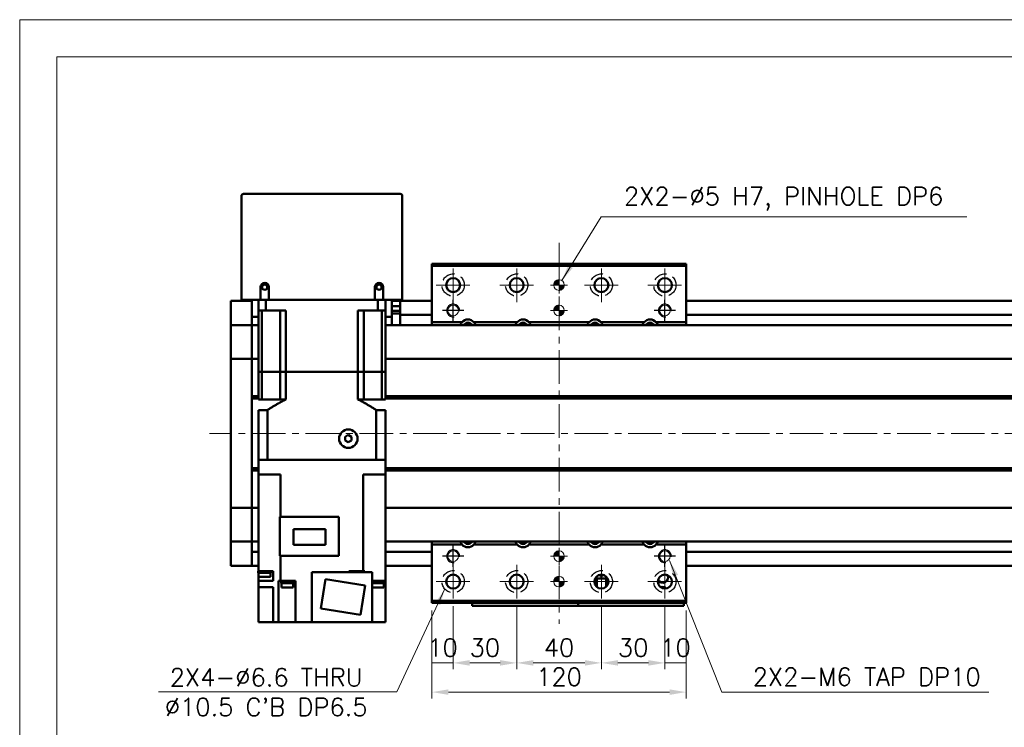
# Model space of a CAD drawing. Header units: millimetres. Extents: x 46891 to 50021, y 6223 to 9571.
# Tile 3 of 5: x 48547 to 49012, y 9237 to 9571. Entities that reach past the tile are written whole.
import ezdxf

# ---------------------------------------------------------------- set-up
doc = ezdxf.new("R2010")
doc.units = ezdxf.units.MM
doc.header["$LTSCALE"] = 0.5
doc.linetypes.add('CENTER', pattern=[50.8, 31.75, -6.35, 6.35, -6.35])
doc.linetypes.add('HIDDENX2', pattern=[19.05, 12.7, -6.35])
doc.layers.get('0').update_dxf_attribs({"lineweight": 20})
doc.layers.add('1', color=1, linetype='CENTER', lineweight=13)
doc.layers.add('외형선(ISO)', color=7, linetype='Continuous', lineweight=50)
doc.layers.add('2', color=2, linetype='HIDDENX2')
doc.layers.add('DIM', color=4, linetype='Continuous')
doc.styles.add('DSR TEXT', font='romans.shx', dxfattribs={"bigfont": 'whgtxt.shx'})
doc.styles.get("Standard").update_dxf_attribs({"font": 'romans.shx', "bigfont": 'whgtxt.shx'})
doc.dimstyles.new('DSR', dxfattribs={"dimscale": 2, "dimtxt": 3, "dimasz": 3, "dimexe": 0.5, "dimexo": 0.5, "dimgap": 0.5, "dimtad": 1, "dimdsep": 46, "dimtxsty": 'Standard', "dimcen": 2.5, "dimclrd": 4, "dimclre": 4, "dimclrt": 2, "dimadec": 0, "dimazin": 2, "dimtfac": 1, "dimtmove": 0, "dimatfit": 3, "dimfxl": 0, "dimlwd": -1, "dimlwe": -1, "dimarcsym": 0})

# ---------------------------------------------------------------- blocks, each defined once
blk = doc.blocks.new('A$C1C1952E1')
at = {"color": 1}
blk.add_lwpolyline([(0, 0), (420, 0), (420, 297), (0, 297)], close=True, dxfattribs=at)
at = {"color": 3}
blk.add_lwpolyline([(5, 5), (415, 5), (415, 292), (5, 292)], close=True, dxfattribs=at)
blk = doc.blocks.new('tap6')
blk.add_circle((0, 0), 2.5)
at = {"layer": 'DIM', "color": 1}
for p, q in [((0, -5.04), (0, 5.04)), ((-5.04, 0), (5.04, 0))]:
    blk.add_line(p, q, dxfattribs=at)
blk.add_arc((0, 0), 3, 263.303, 187.8802, dxfattribs=at)
blk = doc.blocks.new('A$C33E56CC6')
h = blk.add_hatch()
h.set_pattern_fill('ANSI31', color=256, style=0)
h.set_pattern_definition([(45, (-7065.45672, -6508.5399), (-0.0883883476, 0.0883883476), [])])
h.paths.add_polyline_path([(4, 6.5, 0.414214), (1.5, 4), (4, 4)])
h.paths.add_polyline_path([(6.5, 4), (4, 4), (4, 1.5, 0.414214)])
blk.add_circle((4, 4), 2.5)
at = {"layer": '1'}
for p, q in [((4, 0), (4, 8)), ((0, 4), (8, 4))]:
    blk.add_line(p, q, dxfattribs=at)
blk = doc.blocks.new('*D108')
at = {"color": 1, "linetype": 'ByBlock'}
for p, q in [((48741.37, 9292.6), (48741.37, 9264.84)), ((48751.37, 9294.6), (48751.37, 9264.84)), ((48751.37, 9267.84), (48741.37, 9267.84))]:
    blk.add_line(p, q, dxfattribs=at)
at = {"layer": 'Defpoints', "color": 0}
for p in [(48741.37, 9296.2), (48751.37, 9298.2), (48741.37, 9267.84)]:
    blk.add_point(p, dxfattribs=at)
at = {"color": 3, "insert": (48746.37, 9275.04), "char_height": 8.4, "attachment_point": 5, "style": 'DSR TEXT'}
blk.add_mtext('10', dxfattribs=at)
blk = doc.blocks.new('*D109')
at = {"color": 1, "linetype": 'ByBlock'}
for p, q in [((48751.37, 9294.6), (48751.37, 9264.84)), ((48781.37, 9294.6), (48781.37, 9264.84)), ((48773.57, 9267.84), (48759.17, 9267.84))]:
    blk.add_line(p, q, dxfattribs=at)
at = {"color": 1}
for points in [[(48759.17, 9269.14), (48759.17, 9266.54), (48751.37, 9267.84)], [(48773.57, 9269.14), (48773.57, 9266.54), (48781.37, 9267.84)]]:
    blk.add_solid(points, dxfattribs=at)
at = {"layer": 'Defpoints', "color": 0}
for p in [(48751.37, 9298.2), (48781.37, 9298.2), (48751.37, 9267.84)]:
    blk.add_point(p, dxfattribs=at)
at = {"color": 3, "insert": (48766.37, 9275.04), "char_height": 8.4, "attachment_point": 5, "style": 'DSR TEXT'}
blk.add_mtext('30', dxfattribs=at)
blk = doc.blocks.new('*D110')
at = {"color": 1, "linetype": 'ByBlock'}
for p, q in [((48781.37, 9294.6), (48781.37, 9264.84)), ((48821.37, 9294.6), (48821.37, 9264.84)), ((48789.17, 9267.84), (48813.57, 9267.84))]:
    blk.add_line(p, q, dxfattribs=at)
at = {"color": 1}
for points in [[(48789.17, 9269.14), (48789.17, 9266.54), (48781.37, 9267.84)], [(48813.57, 9269.14), (48813.57, 9266.54), (48821.37, 9267.84)]]:
    blk.add_solid(points, dxfattribs=at)
at = {"layer": 'Defpoints', "color": 0}
for p in [(48781.37, 9298.2), (48821.37, 9298.2), (48821.37, 9267.84)]:
    blk.add_point(p, dxfattribs=at)
at = {"color": 3, "insert": (48801.37, 9275.04), "char_height": 8.4, "attachment_point": 5, "style": 'DSR TEXT'}
blk.add_mtext('40', dxfattribs=at)
blk = doc.blocks.new('*D111')
at = {"color": 1, "linetype": 'ByBlock'}
for p, q in [((48821.37, 9294.6), (48821.37, 9264.84)), ((48851.37, 9294.6), (48851.37, 9264.84)), ((48829.17, 9267.84), (48843.57, 9267.84))]:
    blk.add_line(p, q, dxfattribs=at)
at = {"color": 1}
for points in [[(48829.17, 9269.14), (48829.17, 9266.54), (48821.37, 9267.84)], [(48843.57, 9269.14), (48843.57, 9266.54), (48851.37, 9267.84)]]:
    blk.add_solid(points, dxfattribs=at)
at = {"layer": 'Defpoints', "color": 0}
for p in [(48821.37, 9298.2), (48851.37, 9298.2), (48851.37, 9267.84)]:
    blk.add_point(p, dxfattribs=at)
at = {"color": 3, "insert": (48836.37, 9275.04), "char_height": 8.4, "attachment_point": 5, "style": 'DSR TEXT'}
blk.add_mtext('30', dxfattribs=at)
blk = doc.blocks.new('*D112')
at = {"color": 1, "linetype": 'ByBlock'}
for p, q in [((48851.37, 9294.6), (48851.37, 9264.84)), ((48861.37, 9292.6), (48861.37, 9264.84)), ((48851.37, 9267.84), (48861.37, 9267.84))]:
    blk.add_line(p, q, dxfattribs=at)
at = {"layer": 'Defpoints', "color": 0}
for p in [(48851.37, 9298.2), (48861.37, 9296.2), (48861.37, 9267.84)]:
    blk.add_point(p, dxfattribs=at)
at = {"color": 3, "insert": (48856.37, 9275.04), "char_height": 8.4, "attachment_point": 5, "style": 'DSR TEXT'}
blk.add_mtext('10', dxfattribs=at)
blk = doc.blocks.new('*D113')
at = {"color": 1, "linetype": 'ByBlock'}
for p, q in [((48741.37, 9292.6), (48741.37, 9251.04)), ((48861.37, 9292.6), (48861.37, 9251.04)), ((48853.57, 9254.04), (48749.17, 9254.04))]:
    blk.add_line(p, q, dxfattribs=at)
at = {"color": 1}
for points in [[(48749.17, 9255.34), (48749.17, 9252.74), (48741.37, 9254.04)], [(48853.57, 9255.34), (48853.57, 9252.74), (48861.37, 9254.04)]]:
    blk.add_solid(points, dxfattribs=at)
at = {"layer": 'Defpoints', "color": 0}
for p in [(48741.37, 9296.2), (48861.37, 9296.2), (48741.37, 9254.04)]:
    blk.add_point(p, dxfattribs=at)
at = {"color": 3, "insert": (48801.37, 9261.24), "char_height": 8.4, "attachment_point": 5, "style": 'DSR TEXT'}
blk.add_mtext('120', dxfattribs=at)

msp = doc.modelspace()

# ---------------------------------------------------------------- linework, layer by layer
at = {"layer": '1'}
for p, q in [((48801.36864, 9466.19959), (48801.36864, 9286.19959)), ((48751.36864, 9438.19959), (48751.36864, 9454.19959)), ((48781.36864, 9438.19959), (48781.36864, 9454.19959)), ((48821.36864, 9438.19959), (48821.36864, 9454.19959)), ((48851.36864, 9438.19959), (48851.36864, 9454.19959)), ((48743.36864, 9446.19959), (48759.36864, 9446.19959)), ((48773.36864, 9446.19959), (48789.36864, 9446.19959)), ((48813.36864, 9446.19959), (48829.36864, 9446.19959)), ((48843.36864, 9446.19959), (48859.36864, 9446.19959)), ((49256.36864, 9376.1996), (48636.36864, 9376.1996)), ((48751.36864, 9298.19959), (48751.36864, 9314.19959)), ((48781.36864, 9298.19959), (48781.36864, 9314.19959)), ((48821.36864, 9298.19959), (48821.36864, 9314.19959)), ((48851.36864, 9298.19959), (48851.36864, 9314.19959)), ((48743.36864, 9306.19959), (48759.36864, 9306.19959)), ((48773.36864, 9306.19959), (48789.36864, 9306.19959)), ((48813.36864, 9306.19959), (48829.36864, 9306.19959)), ((48843.36864, 9306.19959), (48859.36864, 9306.19959))]:
    msp.add_line(p, q, dxfattribs=at)
at = {"layer": '2'}
for centre in [(48751.36864, 9446.19959), (48781.36864, 9446.19959), (48821.36864, 9446.19959), (48851.36864, 9446.19959), (48751.36864, 9306.19959), (48781.36864, 9306.19959), (48821.36864, 9306.19959), (48851.36864, 9306.19959)]:
    msp.add_circle(centre, 5.25, dxfattribs=at)
at = {"layer": '외형선(ISO)'}
for p, q in [((48651.36864, 9488.1996), (48651.36864, 9439.1996)), ((48726.36864, 9489.1996), (48652.36864, 9489.1996)), ((48727.36864, 9439.1996), (48727.36864, 9488.1996)), ((48741.36864, 9455.19959), (48741.36864, 9456.19959)), ((48741.36864, 9456.19959), (48861.36864, 9456.19959)), ((48741.36864, 9428.69959), (48741.36864, 9455.19959)), ((48741.36864, 9455.19959), (48861.36864, 9455.19959)), ((48861.36864, 9456.19959), (48861.36864, 9455.19959)), ((48861.36864, 9455.19959), (48861.36864, 9428.69959)), ((48660.36864, 9439.1996), (48660.36864, 9445.1996)), ((48664.36864, 9445.1996), (48664.36864, 9439.1996)), ((48714.36864, 9439.1996), (48714.36864, 9445.1996)), ((48718.36864, 9445.1996), (48718.36864, 9439.1996)), ((48652.36864, 9439.1996), (48651.36864, 9439.1996)), ((48660.36864, 9439.1996), (48652.36864, 9439.1996)), ((48656.36864, 9439.1996), (48656.36864, 9431.1996)), ((48659.36864, 9439.1996), (48659.36864, 9434.1996)), ((48664.36864, 9439.1996), (48660.36864, 9439.1996)), ((48662.91113, 9439.1996), (48662.91113, 9434.1996)), ((48714.36864, 9439.1996), (48664.36864, 9439.1996)), ((48718.36864, 9439.1996), (48714.36864, 9439.1996)), ((48715.82615, 9439.1996), (48715.82615, 9434.1996)), ((48726.36864, 9439.1996), (48718.36864, 9439.1996)), ((48719.36864, 9439.1996), (48719.36864, 9434.1996)), ((48722.36864, 9431.1996), (48722.36864, 9439.1996)), ((48727.36864, 9439.1996), (48726.36864, 9439.1996)), ((48646.36864, 9438.6996), (48646.36864, 9435.6996)), ((48656.36864, 9438.6996), (48646.36864, 9438.6996)), ((48646.36864, 9433.83943), (48646.36864, 9435.6996)), ((48726.36864, 9438.6996), (48722.36864, 9438.6996)), ((48726.36864, 9436.2996), (48722.36864, 9436.2996)), ((48726.36864, 9435.6996), (48726.36864, 9438.6996)), ((48741.36864, 9438.6996), (48726.36864, 9438.6996)), ((48726.36864, 9435.6996), (48726.36864, 9433.1996)), ((49236.36864, 9438.6996), (48861.36864, 9438.6996)), ((48646.36864, 9432.93147), (48646.36864, 9433.83943)), ((48646.36864, 9427.6598), (48646.36864, 9432.93147)), ((48656.36864, 9427.1996), (48656.36864, 9431.1996)), ((48656.36864, 9431.1996), (48659.36864, 9431.1996)), ((48659.36864, 9434.1996), (48662.91113, 9434.1996)), ((48659.36864, 9405.1996), (48659.36864, 9434.1996)), ((48661.08105, 9434.1996), (48661.08105, 9405.1996)), ((48672.33191, 9434.1996), (48662.91113, 9434.1996)), ((48669.61864, 9434.1996), (48669.61864, 9405.1996)), ((48672.33191, 9405.1996), (48672.33191, 9434.1996)), ((48715.82615, 9434.1996), (48706.40537, 9434.1996)), ((48706.40537, 9405.1996), (48706.40537, 9434.1996)), ((48709.11864, 9434.1996), (48709.11864, 9405.1996)), ((48715.82615, 9434.1996), (48719.36864, 9434.1996)), ((48717.65623, 9434.1996), (48717.65623, 9405.1996)), ((48719.36864, 9405.1996), (48719.36864, 9434.1996)), ((48719.36864, 9431.1996), (48722.36864, 9431.1996)), ((48726.36864, 9433.9996), (48722.36864, 9433.9996)), ((48722.36864, 9432.70379), (48726.36864, 9432.70379)), ((48722.36864, 9431.1996), (48722.36864, 9427.1996)), ((48726.36864, 9432.1996), (48726.36864, 9433.1996)), ((48726.36864, 9432.1996), (48726.36864, 9428.1996)), ((48741.36864, 9432.1996), (48726.36864, 9432.1996)), ((49236.36864, 9432.1996), (48861.36864, 9432.1996)), ((48646.36864, 9427.1996), (48646.36864, 9427.6598)), ((48646.36864, 9427.1996), (48646.36864, 9424.49109)), ((48656.36864, 9427.1996), (48646.36864, 9427.1996)), ((48656.36864, 9424.49109), (48656.36864, 9427.1996)), ((48656.36864, 9427.1996), (48659.36864, 9427.1996)), ((48656.36864, 9427.1996), (48656.36864, 9424.49109)), ((48719.36864, 9427.1996), (49236.36864, 9427.1996)), ((48726.36864, 9428.1996), (48726.36864, 9427.1996)), ((48741.36864, 9428.69959), (48755.57356, 9428.69959)), ((48741.36864, 9427.1996), (48741.36864, 9428.69959)), ((48761.16372, 9428.69959), (48781.57356, 9428.69959)), ((48787.16372, 9428.69959), (48815.57356, 9428.69959)), ((48821.16372, 9428.69959), (48841.57356, 9428.69959)), ((48847.16372, 9428.69959), (48861.36864, 9428.69959)), ((48861.36864, 9428.69959), (48861.36864, 9427.1996)), ((48646.36864, 9424.49109), (48646.36864, 9411.8911)), ((48656.36864, 9411.8911), (48656.36864, 9424.49109)), ((48656.36864, 9424.49109), (48656.36864, 9411.8911)), ((48646.36864, 9411.427), (48646.36864, 9411.8911)), ((48646.36864, 9411.427), (48646.36864, 9409.427)), ((48656.36864, 9411.427), (48646.36864, 9411.427)), ((48656.36864, 9411.8911), (48656.36864, 9411.427)), ((48656.36864, 9411.427), (48656.36864, 9411.8911)), ((48656.36864, 9409.427), (48656.36864, 9411.427)), ((48656.36864, 9411.427), (48659.36864, 9411.427)), ((48656.36864, 9411.427), (48656.36864, 9409.427)), ((48719.36864, 9411.427), (49236.36864, 9411.427)), ((48646.36864, 9342.97219), (48646.36864, 9409.427)), ((48656.36864, 9409.427), (48656.36864, 9342.97219)), ((48656.36864, 9393.6996), (48656.36864, 9409.427)), ((48661.08105, 9405.1996), (48659.36864, 9405.1996)), ((48659.36864, 9405.1996), (48661.08105, 9405.1996)), ((48659.36864, 9405.1996), (48659.36864, 9392.1996)), ((48664.61864, 9405.1996), (48661.08105, 9405.1996)), ((48664.61864, 9405.1996), (48661.08105, 9405.1996)), ((48661.08105, 9405.1996), (48661.08105, 9392.1996)), ((48669.61864, 9405.1996), (48664.61864, 9405.1996)), ((48669.61864, 9405.1996), (48664.61864, 9405.1996)), ((48672.33191, 9405.1996), (48669.61864, 9405.1996)), ((48669.61864, 9405.1996), (48672.33191, 9405.1996)), ((48669.61864, 9405.1996), (48669.61864, 9392.1996)), ((48706.40537, 9405.1996), (48672.33191, 9405.1996)), ((48706.40537, 9405.1996), (48672.33191, 9405.1996)), ((48672.33191, 9405.1996), (48672.33191, 9392.1996)), ((48709.11864, 9405.1996), (48706.40537, 9405.1996)), ((48706.40537, 9405.1996), (48709.11864, 9405.1996)), ((48706.40537, 9405.1996), (48706.40537, 9392.1996)), ((48714.11864, 9405.1996), (48709.11864, 9405.1996)), ((48714.11864, 9405.1996), (48709.11864, 9405.1996)), ((48709.11864, 9405.1996), (48709.11864, 9392.1996)), ((48717.65623, 9405.1996), (48714.11864, 9405.1996)), ((48717.65623, 9405.1996), (48714.11864, 9405.1996)), ((48719.36864, 9405.1996), (48717.65623, 9405.1996)), ((48717.65623, 9405.1996), (48719.36864, 9405.1996)), ((48717.65623, 9405.1996), (48717.65623, 9392.1996)), ((48719.36864, 9405.1996), (48719.36864, 9392.1996)), ((48656.36864, 9393.6996), (48659.36864, 9393.6996)), ((48656.36864, 9393.1996), (48659.36864, 9393.1996)), ((48656.36864, 9392.6996), (48659.36864, 9392.6996)), ((48656.36864, 9359.6996), (48656.36864, 9392.6996)), ((48719.36864, 9393.6996), (49222.40001, 9393.6996)), ((48719.36864, 9393.1996), (49222.86864, 9393.1996)), ((48719.36864, 9392.6996), (49222.40001, 9392.6996)), ((48659.36864, 9392.1996), (48661.08105, 9392.1996)), ((48661.08105, 9392.1996), (48669.61864, 9392.1996)), ((48669.61864, 9392.1996), (48672.33191, 9392.1996)), ((48706.40537, 9392.1996), (48709.11864, 9392.1996)), ((48717.65623, 9392.1996), (48709.11864, 9392.1996)), ((48717.65623, 9392.1996), (48719.36864, 9392.1996)), ((48659.36864, 9387.1996), (48663.67331, 9387.1996)), ((48659.36864, 9387.1996), (48659.36864, 9363.6996)), ((48663.67331, 9387.1996), (48663.67331, 9363.6996)), ((48715.06397, 9387.1996), (48719.36864, 9387.1996)), ((48715.06397, 9387.1996), (48715.06397, 9363.6996)), ((48719.36864, 9387.1996), (48719.36864, 9363.6996)), ((48701.86864, 9375.43165), (48700.36864, 9374.56562)), ((48700.36864, 9374.56562), (48700.36864, 9372.83357)), ((48703.36864, 9374.56562), (48701.86864, 9375.43165)), ((48703.36864, 9372.83357), (48703.36864, 9374.56562)), ((48700.36864, 9372.83357), (48701.86864, 9371.96755)), ((48701.86864, 9371.96755), (48703.36864, 9372.83357)), ((48659.36864, 9356.6996), (48659.36864, 9363.6996)), ((48659.36864, 9363.6996), (48659.37311, 9363.6996)), ((48659.37311, 9363.6996), (48663.66809, 9363.6996)), ((48663.66809, 9363.6996), (48663.67331, 9363.6996)), ((48715.06397, 9363.6996), (48663.67331, 9363.6996)), ((48663.86864, 9363.6996), (48714.86864, 9363.6996)), ((48715.06397, 9363.6996), (48715.06919, 9363.6996)), ((48715.06919, 9363.6996), (48719.36417, 9363.6996)), ((48719.36417, 9363.6996), (48719.36864, 9363.6996)), ((48719.36864, 9356.6996), (48719.36864, 9363.6996)), ((48656.36864, 9359.6996), (48659.36864, 9359.6996)), ((48656.36864, 9359.1996), (48659.36864, 9359.1996)), ((48656.36864, 9358.6996), (48659.36864, 9358.6996)), ((48656.36864, 9342.97219), (48656.36864, 9358.6996)), ((48659.36864, 9356.6996), (48659.36864, 9311.0996)), ((48663.86864, 9356.6996), (48659.36864, 9356.6996)), ((48663.86864, 9356.6996), (48669.80927, 9356.6996)), ((48669.80927, 9356.6996), (48669.80927, 9336.7996)), ((48708.92801, 9356.6996), (48714.86864, 9356.6996)), ((48708.92801, 9356.6996), (48708.92801, 9311.0996)), ((48719.36864, 9356.6996), (48714.86864, 9356.6996)), ((48719.36864, 9359.6996), (49222.40001, 9359.6996)), ((48719.36864, 9359.1996), (49222.86864, 9359.1996)), ((48719.36864, 9358.6996), (49222.40001, 9358.6996)), ((48719.36864, 9356.6996), (48719.36864, 9306.5996)), ((48646.36864, 9342.97219), (48646.36864, 9340.97219)), ((48656.36864, 9340.97219), (48656.36864, 9342.97219)), ((48656.36864, 9342.97219), (48656.36864, 9340.97219)), ((48646.36864, 9340.50809), (48646.36864, 9340.97219)), ((48656.36864, 9340.97219), (48646.36864, 9340.97219)), ((48646.36864, 9340.50809), (48646.36864, 9327.9081)), ((48656.36864, 9340.97219), (48656.36864, 9340.50809)), ((48656.36864, 9340.97219), (48659.36864, 9340.97219)), ((48656.36864, 9340.50809), (48656.36864, 9340.97219)), ((48656.36864, 9327.9081), (48656.36864, 9340.50809)), ((48656.36864, 9340.50809), (48656.36864, 9327.9081)), ((48669.56864, 9336.7996), (48697.36864, 9336.7996)), ((48669.56864, 9336.7996), (48669.56864, 9318.4496)), ((48697.36864, 9336.7996), (48697.36864, 9318.4496)), ((48719.36864, 9340.97219), (49236.36864, 9340.97219)), ((48646.36864, 9327.9081), (48646.36864, 9325.1996)), ((48656.36864, 9325.1996), (48656.36864, 9327.9081)), ((48656.36864, 9327.9081), (48656.36864, 9325.1996)), ((48675.91864, 9323.5746), (48675.91864, 9331.0246)), ((48675.91864, 9331.0246), (48691.01864, 9331.0246)), ((48691.01864, 9331.0246), (48691.01864, 9323.5746)), ((48646.36864, 9324.73939), (48646.36864, 9325.1996)), ((48656.36864, 9325.1996), (48646.36864, 9325.1996)), ((48646.36864, 9319.46772), (48646.36864, 9324.73939)), ((48656.36864, 9325.1996), (48656.36864, 9324.73939)), ((48656.36864, 9325.1996), (48659.36864, 9325.1996)), ((48656.36864, 9324.73939), (48656.36864, 9319.46772)), ((48691.01864, 9323.5746), (48675.91864, 9323.5746)), ((48719.36864, 9325.1996), (49236.36864, 9325.1996)), ((48741.36864, 9323.69959), (48741.36864, 9325.1996)), ((48755.57356, 9323.69959), (48741.36864, 9323.69959)), ((48741.36864, 9297.19959), (48741.36864, 9323.69959)), ((48781.57356, 9323.69959), (48761.16372, 9323.69959)), ((48815.57356, 9323.69959), (48787.16372, 9323.69959)), ((48841.57356, 9323.69959), (48821.16372, 9323.69959)), ((48861.36864, 9323.69959), (48847.16372, 9323.69959)), ((48861.36864, 9325.1996), (48861.36864, 9323.69959)), ((48861.36864, 9323.69959), (48861.36864, 9297.19959)), ((48646.36864, 9318.55976), (48646.36864, 9319.46772)), ((48646.36864, 9316.6996), (48646.36864, 9318.55976)), ((48659.36864, 9320.1996), (48656.36864, 9320.1996)), ((48656.36864, 9319.46772), (48656.36864, 9318.55976)), ((48656.36864, 9316.6996), (48656.36864, 9318.55976)), ((48656.36864, 9318.55976), (48656.36864, 9316.6996)), ((48697.36864, 9318.4496), (48669.56864, 9318.4496)), ((48669.80927, 9306.5996), (48669.80927, 9318.4496)), ((48741.36864, 9320.1996), (48719.36864, 9320.1996)), ((49236.36864, 9320.1996), (48861.36864, 9320.1996)), ((48646.36864, 9316.6996), (48646.36864, 9313.6996)), ((48656.36864, 9313.6996), (48646.36864, 9313.6996)), ((48656.36864, 9316.6996), (48656.36864, 9313.6996)), ((48656.36864, 9313.6996), (48656.36864, 9316.6996)), ((48659.36864, 9313.6996), (48656.36864, 9313.6996)), ((48741.36864, 9313.6996), (48719.36864, 9313.6996)), ((49236.36864, 9313.6996), (48861.36864, 9313.6996)), ((48659.33372, 9311.0996), (48659.36864, 9311.0996)), ((48659.33372, 9311.0996), (48659.33372, 9310.3996)), ((48665.23372, 9310.3996), (48659.33372, 9310.3996)), ((48664.92862, 9311.0996), (48659.36864, 9311.0996)), ((48659.36864, 9310.3996), (48659.36864, 9306.5996)), ((48659.48372, 9310.3996), (48659.48372, 9308.3996)), ((48664.92862, 9311.0996), (48666.36864, 9311.0996)), ((48665.08372, 9310.3996), (48665.08372, 9308.3996)), ((48665.23372, 9311.0996), (48665.23372, 9310.3996)), ((48666.36864, 9306.5996), (48666.36864, 9311.0996)), ((48684.66864, 9310.5996), (48713.06864, 9310.5996)), ((48684.66864, 9287.0996), (48684.66864, 9310.5996)), ((48705.57886, 9311.0996), (48702.16864, 9311.0996)), ((48702.16864, 9311.0996), (48702.16864, 9310.5996)), ((48703.08139, 9311.0996), (48703.08139, 9310.5996)), ((48705.57886, 9311.0996), (48706.48393, 9311.0996)), ((48708.92801, 9311.0996), (48706.48393, 9311.0996)), ((48709.32732, 9311.0996), (48708.92801, 9311.0996)), ((48708.98139, 9311.0996), (48708.98139, 9310.5996)), ((48709.32732, 9311.0996), (48709.64545, 9311.0996)), ((48709.64545, 9311.0996), (48709.64545, 9310.5996)), ((48713.06864, 9287.0996), (48713.06864, 9310.5996)), ((48719.36864, 9311.0996), (48719.40356, 9311.0996)), ((48719.40356, 9310.3996), (48719.36864, 9310.3996)), ((48719.40356, 9311.0996), (48719.40356, 9310.3996)), ((48820.95565, 9309.47365), (48820.76864, 9309.09963)), ((48820.76864, 9309.09963), (48820.96864, 9309.09963)), ((48820.96864, 9309.09963), (48820.96864, 9308.69963)), ((48821.76864, 9309.09963), (48821.96864, 9309.09963)), ((48821.76864, 9308.69963), (48821.76864, 9309.09963)), ((48821.96864, 9309.09963), (48821.78163, 9309.47365)), ((48659.36864, 9303.5996), (48659.36864, 9306.5996)), ((48659.36864, 9306.5996), (48664.92862, 9306.5996)), ((48665.08372, 9308.3996), (48659.48372, 9308.3996)), ((48666.36864, 9306.5996), (48664.92862, 9306.5996)), ((48668.86056, 9287.0996), (48668.86056, 9306.5996)), ((48668.86056, 9306.5996), (48669.40996, 9306.5996)), ((48669.80927, 9306.5996), (48669.40996, 9306.5996)), ((48676.86864, 9306.5996), (48669.80927, 9306.5996)), ((48670.07268, 9306.5996), (48670.07268, 9306.0996)), ((48676.07268, 9306.0996), (48670.07268, 9306.0996)), ((48670.12268, 9306.0996), (48670.12268, 9305.3996)), ((48676.02268, 9305.3996), (48670.12268, 9305.3996)), ((48670.27268, 9305.3996), (48670.27268, 9303.3996)), ((48675.87268, 9305.3996), (48675.87268, 9303.3996)), ((48676.02268, 9306.0996), (48676.02268, 9305.3996)), ((48676.07268, 9306.5996), (48676.07268, 9306.0996)), ((48676.86864, 9287.0996), (48676.86864, 9306.5996)), ((48688.89056, 9293.47191), (48691.08064, 9307.29954)), ((48691.08064, 9307.29954), (48709.84672, 9304.32729)), ((48709.84672, 9304.32729), (48707.65664, 9290.49965)), ((48713.06864, 9306.5996), (48713.80866, 9306.5996)), ((48718.85735, 9306.0996), (48713.06864, 9306.0996)), ((48718.80735, 9305.3996), (48713.06864, 9305.3996)), ((48719.36864, 9306.5996), (48713.80866, 9306.5996)), ((48718.65735, 9305.3996), (48718.65735, 9303.3996)), ((48718.80735, 9306.0996), (48718.80735, 9305.3996)), ((48718.85735, 9306.5996), (48718.85735, 9306.0996)), ((48719.36864, 9306.5996), (48719.36864, 9287.0996)), ((48818.36864, 9307.57437), (48818.36864, 9304.82482)), ((48818.86864, 9307.69961), (48818.42926, 9307.69961)), ((48824.30801, 9307.69963), (48818.42927, 9307.69963)), ((48818.86864, 9307.69961), (48819.16864, 9307.69961)), ((48818.86864, 9304.04553), (48818.86864, 9307.69961)), ((48823.56864, 9307.69961), (48819.16864, 9307.69961)), ((48819.16864, 9307.69961), (48819.16864, 9303.73992)), ((48820.96864, 9308.69963), (48821.76864, 9308.69963)), ((48823.56864, 9307.69961), (48823.86864, 9307.69961)), ((48823.56864, 9303.73992), (48823.56864, 9307.69961)), ((48824.30802, 9307.69961), (48823.86864, 9307.69961)), ((48823.86864, 9307.69961), (48823.86864, 9304.04553)), ((48824.36864, 9307.57437), (48824.36864, 9304.82482)), ((48659.36864, 9287.0996), (48659.36864, 9303.5996)), ((48664.92862, 9303.5996), (48659.36864, 9303.5996)), ((48664.92862, 9303.5996), (48666.36864, 9303.5996)), ((48666.36864, 9287.0996), (48666.36864, 9303.5996)), ((48675.87268, 9303.3996), (48670.27268, 9303.3996)), ((48718.65735, 9303.3996), (48713.06864, 9303.3996)), ((48741.36864, 9296.19959), (48741.36864, 9297.19959)), ((48861.36864, 9297.19959), (48741.36864, 9297.19959)), ((48741.36864, 9296.19959), (48861.36864, 9296.19959)), ((48760.36864, 9296.19959), (48760.36864, 9294.69964)), ((48810.36864, 9294.69964), (48810.36864, 9296.19959)), ((48810.36864, 9296.19959), (48810.36864, 9294.69964)), ((48860.36864, 9294.69964), (48860.36864, 9296.19959)), ((48861.36864, 9297.19959), (48861.36864, 9296.19959)), ((48707.65664, 9290.49965), (48688.89056, 9293.47191)), ((48760.36864, 9294.69962), (48760.36864, 9294.69964)), ((48760.36864, 9294.69962), (48810.36864, 9294.69962)), ((48763.36864, 9294.69964), (48807.36864, 9294.69964)), ((48810.36864, 9294.69962), (48810.36864, 9294.69964)), ((48810.36864, 9294.69962), (48860.36864, 9294.69962)), ((48813.36864, 9294.69964), (48857.36864, 9294.69964)), ((48662.86864, 9287.0996), (48659.36864, 9287.0996)), ((48662.86864, 9287.0996), (48666.36864, 9287.0996)), ((48666.36864, 9287.0996), (48668.86056, 9287.0996)), ((48673.36864, 9287.0996), (48668.86056, 9287.0996)), ((48673.36864, 9287.0996), (48676.86864, 9287.0996)), ((48684.66864, 9287.0996), (48676.86864, 9287.0996)), ((48713.06864, 9287.0996), (48684.66864, 9287.0996)), ((48713.06864, 9287.0996), (48715.36864, 9287.0996)), ((48719.36864, 9287.0996), (48715.36864, 9287.0996))]:
    msp.add_line(p, q, dxfattribs=at)
for centre, radius in [((48751.36864, 9446.19959), 3.3), ((48781.36864, 9446.19959), 3.3), ((48821.36864, 9446.19959), 3.3), ((48851.36864, 9446.19959), 3.3), ((48662.36864, 9445.1996), 1.2295), ((48716.36864, 9445.1996), 1.2295), ((48701.86864, 9373.6996), 4.35), ((48751.36864, 9306.19959), 3.3), ((48781.36864, 9306.19959), 3.3), ((48821.36864, 9306.19959), 3.3), ((48851.36864, 9306.19959), 3.3)]:
    msp.add_circle(centre, radius, dxfattribs=at)
for centre, radius, start, end in [((48652.36864, 9488.1996), 1, 90, 180), ((48726.36864, 9488.1996), 1, 0, 90), ((48662.36864, 9445.1996), 2, 0, 180), ((48716.36864, 9445.1996), 2, 0, 180), ((48758.36864, 9426.19959), 3.75, 41.8103149, 138.1896851), ((48784.36864, 9426.19959), 3.75, 41.8103149, 138.1896851), ((48818.36864, 9426.19959), 3.75, 41.8103149, 138.1896851), ((48844.36864, 9426.19959), 3.75, 41.8103149, 138.1896851), ((48758.36864, 9426.19959), 3.75, 138.1896853, 164.5339428), ((48758.36864, 9426.19959), 2.25, 26.3878847, 153.6121153), ((48758.36864, 9426.19959), 2, 30.0000986, 149.9999014), ((48758.36864, 9426.19959), 3.75, 15.4660572, 41.8103147), ((48784.36864, 9426.19959), 3.75, 138.1896853, 164.5339428), ((48784.36864, 9426.19959), 2.25, 26.3878847, 153.6121153), ((48784.36864, 9426.19959), 2, 30.0001286, 149.9998714), ((48784.36864, 9426.19959), 3.75, 15.4660572, 41.8103147), ((48818.36864, 9426.19959), 3.75, 138.1896853, 164.5339428), ((48818.36864, 9426.19959), 2.25, 26.3878847, 153.6121153), ((48818.36864, 9426.19959), 2, 30.0000685, 149.9999315), ((48818.36864, 9426.19959), 3.75, 15.4660572, 41.8103147), ((48844.36864, 9426.19959), 3.75, 138.1896853, 164.5339428), ((48844.36864, 9426.19959), 2.25, 26.3878847, 153.6121153), ((48844.36864, 9426.19959), 2, 30.0000986, 149.9999014), ((48844.36864, 9426.19959), 3.75, 15.4660572, 41.8103147), ((48758.36864, 9326.19959), 3.75, 195.4659627, 221.8103147), ((48758.36864, 9326.19959), 3.75, 221.8103149, 318.1896851), ((48758.36864, 9326.19959), 2.25, 206.3877153, 333.6122847), ((48758.36864, 9326.19959), 2, 209.9999015, 330.0000985), ((48758.36864, 9326.19959), 3.75, 318.1896853, 344.5340373), ((48784.36864, 9326.19959), 3.75, 195.4659627, 221.8103147), ((48784.36864, 9326.19959), 3.75, 221.8103149, 318.1896851), ((48784.36864, 9326.19959), 2.25, 206.3877153, 333.6122847), ((48784.36864, 9326.19959), 2, 209.9998714, 330.0001286), ((48784.36864, 9326.19959), 3.75, 318.1896853, 344.5340373), ((48818.36864, 9326.19959), 3.75, 195.4659627, 221.8103147), ((48818.36864, 9326.19959), 3.75, 221.8103149, 318.1896851), ((48818.36864, 9326.19959), 2.25, 206.3877153, 333.6122847), ((48818.36864, 9326.19959), 2, 209.9999315, 330.0000685), ((48818.36864, 9326.19959), 3.75, 318.1896853, 344.5340373), ((48844.36864, 9326.19959), 3.75, 195.4659627, 221.8103147), ((48844.36864, 9326.19959), 3.75, 221.8103149, 318.1896851), ((48844.36864, 9326.19959), 2.25, 206.3877153, 333.6122847), ((48844.36864, 9326.19959), 2, 209.9999015, 330.0000985), ((48844.36864, 9326.19959), 3.75, 318.1896853, 344.5340373), ((48850.36864, 9308.1996), 2.5, 208.4103156, 24.7196296), ((48850.36864, 9301.1996), 2.5, 45.5992683, 111.7808365)]:
    msp.add_arc(centre, radius, start, end, dxfattribs=at)
for centre, major_axis, start_param, end_param in [((48763.36864, 9294.69964), (-3, 0), 4.712422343, 6.283252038), ((48807.36864, 9294.69964), (3, 0), 0.000033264, 1.570796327), ((48813.36864, 9294.69964), (-3, 0), 4.712460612, 6.283328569), ((48857.36864, 9294.69964), (3, 0), 0.000071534, 1.570796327)]:
    msp.add_ellipse(centre, major_axis=major_axis, ratio=0.00001, start_param=start_param, end_param=end_param, dxfattribs=at)
for points, weights in [([(48672.33191, 9392.1996), (48668.29513, 9390.20616), (48663.67331, 9387.1996)], [1.45736434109, 1.41367336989, 1.35251798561]), ([(48715.06397, 9387.1996), (48710.44215, 9390.20616), (48706.40537, 9392.1996)], [1.35251798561, 1.41367336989, 1.45736434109])]:
    msp.add_rational_spline(points, weights, degree=2, dxfattribs=at)

# ---------------------------------------------------------------- block references
at = {"xscale": 3.51, "yscale": 3.51, "zscale": 3.51}
msp.add_blockref('A$C1C1952E1', (48546.67132, 8528.99552), dxfattribs=at)
for p in [(48797.36864, 9442.19959), (48797.36864, 9430.19959), (48797.36864, 9314.19959), (48797.36864, 9302.19959)]:
    msp.add_blockref('A$C33E56CC6', p)
at = {"rotation": 90}
for p in [(48751.36864, 9434.19959), (48851.36864, 9434.19959), (48751.36864, 9318.19959), (48851.36864, 9318.19959)]:
    msp.add_blockref('tap6', p, dxfattribs=at)

# ---------------------------------------------------------------- texts
at = {"color": 3, "char_height": 8.4, "style": 'DSR TEXT'}
for s, insert, attachment_point in [('2X2-%%C5 H7, PINHOLE DP6', (48832.00783, 9481.40081), 7), ("2X4-%%C6.6 THRU\\P%%C10.5 C'B DP6.5", (48663.07617, 9254.01418), 5), ('2X2-M6 TAP DP10', (48946.66017, 9261.27336), 5)]:
    msp.add_mtext(s, dxfattribs=dict(at, insert=insert, attachment_point=attachment_point))

# ---------------------------------------------------------------- dimensions: what is measured, and where the dimension line sits
for base, p1, p2, picture, middle in [((48741.36864, 9267.84067), (48751.36864, 9298.19959), (48741.36864, 9296.19959), '*D108', (48746.36864, 9275.04067)), ((48741.36864, 9254.03872), (48861.36864, 9296.19959), (48741.36864, 9296.19959), '*D113', (48801.36864, 9261.23872)), ((48751.36864, 9267.84067), (48781.36864, 9298.19959), (48751.36864, 9298.19959), '*D109', (48766.36864, 9275.04067)), ((48821.36864, 9267.84067), (48781.36864, 9298.19959), (48821.36864, 9298.19959), '*D110', (48801.36864, 9275.04067)), ((48851.36864, 9267.84067), (48821.36864, 9298.19959), (48851.36864, 9298.19959), '*D111', (48836.36864, 9275.04067)), ((48861.36864, 9267.84067), (48851.36864, 9298.19959), (48861.36864, 9296.19959), '*D112', (48856.36864, 9275.04067))]:
    dim = msp.add_linear_dim(base=base, p1=p1, p2=p2, dimstyle='DSR', override={"dimscale": 3, "dimtxt": 2.8, "dimasz": 2.600136, "dimexe": 1, "dimexo": 1.2, "dimgap": 1, "dimdec": 4, "dimtxsty": 'DSR TEXT', "dimclrd": 1, "dimclre": 1, "dimclrt": 3, "dimtdec": 4, "dimtix": 1})
    dim.commit()
    dim.dimension.update_dxf_attribs({"geometry": picture, "text_midpoint": middle})

# ---------------------------------------------------------------- leaders
at = {"annotation_type": 0, "has_hookline": 1}
for points, hookline_direction, text_width in [([(48802.69588, 9448.31818), (48821.20742, 9478.40081), (48829.00783, 9478.40081)], 0, 161.875), ([(48853.57024, 9316.16171), (48878.23476, 9254.07336), (48886.03517, 9254.07336)], 0, 115.25), ([(48747.41633, 9302.74391), (48724.70158, 9254.13619), (48716.90117, 9254.13619)], 1, 101.65)]:
    msp.add_leader(points, dimstyle='DSR', override={"dimscale": 3, "dimtxt": 2.8, "dimasz": 2.600136, "dimexe": 1, "dimexo": 1.2, "dimgap": 1, "dimdec": 4, "dimtxsty": 'DSR TEXT', "dimclrd": 1, "dimclre": 1, "dimclrt": 3, "dimtdec": 4, "dimtix": 1}, dxfattribs=dict(at, hookline_direction=hookline_direction, text_width=text_width))

doc.saveas('drawing.dxf')
